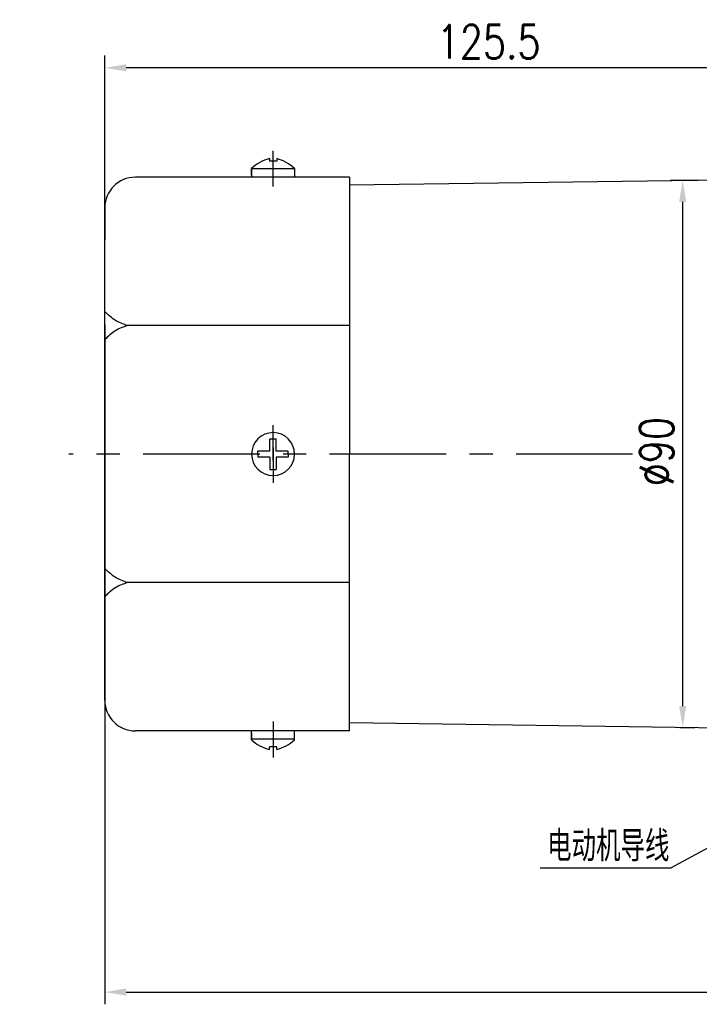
# Model space of a CAD drawing. Header units: inches. Extents: x 837 to 6223, y -2862 to 3098.
# Tile 75 of 139: x 2514 to 2625, y 542 to 703. Entities that reach past the tile are written whole.
import ezdxf

# ---------------------------------------------------------------- set-up
doc = ezdxf.new("R2010")
doc.units = ezdxf.units.IN
doc.header["$LTSCALE"] = 10
doc.header["$MEASUREMENT"] = 0
doc.linetypes.add('CENTER', pattern=[10.16, 6.35, -1.27, 1.27, -1.27])
for name, color, linetype in [('1轮廓实线层', 7, 'Continuous'), ('3中心线层', 1, 'CENTER'), ('6文字层', 3, 'Continuous'), ('7标注层', 4, 'Continuous')]:
    doc.layers.add(name, color=color, linetype=linetype)
doc.styles.add('PC_TEXTSTYLE', font='isocp.shx', dxfattribs={"width": 0.8, "bigfont": 'HZFS.SHX'})
doc.styles.add('TH_GBDIM', font='romans.shx', dxfattribs={"width": 0.8, "bigfont": 'gbcbig.shx'})
doc.dimstyles.new('TH_GBDIM', dxfattribs={"dimtxt": 3.5, "dimasz": 2.5, "dimexe": 2, "dimexo": 0, "dimgap": 1, "dimtad": 1, "dimdec": 4, "dimdsep": 46, "dimtxsty": 'TH_GBDIM', "dimcen": 0.09, "dimclrd": 4, "dimclre": 4, "dimclrt": 3, "dimadec": 0, "dimazin": 0, "dimtfac": 1, "dimtdec": 4, "dimtmove": 0, "dimatfit": 3, "dimfxl": 1, "dimtzin": 0, "dimarcsym": 0})

# ---------------------------------------------------------------- blocks, each defined once
blk = doc.blocks.new('*D601')
at = {"layer": '7标注层', "color": 4, "lineweight": -2, "transparency": 16777216}
for p, q in [((2791.58, 655.22), (2791.58, 542.01)), ((2527.58, 653.05), (2527.58, 542.01)), ((2531.08, 544.01), (2788.08, 544.01))]:
    blk.add_line(p, q, dxfattribs=at)
at = {"layer": '7标注层', "color": 4, "transparency": 16777216}
for points in [[(2531.08, 544.6), (2531.08, 543.43), (2527.58, 544.01)], [(2788.08, 544.6), (2788.08, 543.43), (2791.58, 544.01)]]:
    blk.add_solid(points, dxfattribs=at)
at = {"layer": 'Defpoints', "color": 0, "transparency": 16777216}
for p in [(2791.58, 655.22), (2527.58, 653.05), (2791.58, 544.01)]:
    blk.add_point(p, dxfattribs=at)
at = {"layer": '7标注层', "color": 3, "transparency": 16777216, "insert": (2656.59, 548.26), "char_height": 5.5, "attachment_point": 5, "style": 'TH_GBDIM'}
blk.add_mtext('264', dxfattribs=at)
blk = doc.blocks.new('*D602')
at = {"layer": '7标注层', "color": 4, "lineweight": -2, "transparency": 16777216}
for p, q in [((2527.58, 631.94), (2527.58, 697.06)), ((2653.08, 594.94), (2653.08, 697.06)), ((2649.58, 695.06), (2531.08, 695.06))]:
    blk.add_line(p, q, dxfattribs=at)
at = {"layer": '7标注层', "color": 4, "transparency": 16777216}
for points in [[(2531.08, 695.65), (2531.08, 694.48), (2527.58, 695.06)], [(2649.58, 695.65), (2649.58, 694.48), (2653.08, 695.06)]]:
    blk.add_solid(points, dxfattribs=at)
at = {"layer": 'Defpoints', "color": 0, "transparency": 16777216}
for p in [(2527.58, 695.06), (2527.58, 631.94), (2653.08, 594.94)]:
    blk.add_point(p, dxfattribs=at)
at = {"layer": '7标注层', "color": 3, "transparency": 16777216, "insert": (2590.33, 699.31), "char_height": 5.5, "attachment_point": 5, "style": 'TH_GBDIM'}
blk.add_mtext('125.5', dxfattribs=at)
blk = doc.blocks.new('*D603')
at = {"layer": '7标注层', "color": 4, "lineweight": -2, "transparency": 16777216}
for p, q in [((2624.58, 676.65), (2620.05, 676.65)), ((2622.05, 590.76), (2622.05, 673.15)), ((2621.58, 587.26), (2624.05, 587.26))]:
    blk.add_line(p, q, dxfattribs=at)
at = {"layer": '7标注层', "color": 4, "transparency": 16777216}
for points in [[(2621.47, 673.15), (2622.63, 673.15), (2622.05, 676.65)], [(2621.47, 590.76), (2622.63, 590.76), (2622.05, 587.26)]]:
    blk.add_solid(points, dxfattribs=at)
at = {"layer": 'Defpoints', "color": 0, "transparency": 16777216}
for p in [(2622.05, 676.65), (2624.58, 676.65), (2621.58, 587.26)]:
    blk.add_point(p, dxfattribs=at)
at = {"layer": '7标注层', "color": 3, "transparency": 16777216, "insert": (2617.8, 632.34), "char_height": 5.5, "attachment_point": 5, "rotation": 90, "style": 'TH_GBDIM'}
blk.add_mtext('%%C90', dxfattribs=at)

msp = doc.modelspace()

# ---------------------------------------------------------------- linework, layer by layer
for p, q in [((2554.48128, 680.21414), (2554.48128, 679.78594)), ((2555.68128, 679.78594), (2554.48128, 679.78594)), ((2555.68128, 680.21414), (2555.68128, 679.78594)), ((2551.58128, 677.4887), (2551.58128, 678.62129)), ((2551.58128, 678.62129), (2551.58128, 677.18594)), ((2558.58128, 678.52689), (2551.58128, 678.52689)), ((2558.58128, 678.62129), (2558.58128, 677.18594)), ((2645.08128, 676.93594), (2567.58128, 675.8685)), ((2645.08128, 586.93594), (2567.58128, 588.00339)), ((2551.58128, 585.2506), (2551.58128, 586.68594)), ((2551.58128, 586.38319), (2551.58128, 585.2506)), ((2558.58128, 585.2506), (2558.58128, 586.68594)), ((2558.58128, 585.345), (2551.58128, 585.345)), ((2555.68128, 584.08594), (2554.48128, 584.08594)), ((2554.48128, 583.65775), (2554.48128, 584.08594)), ((2555.68128, 583.65775), (2555.68128, 584.08594))]:
    msp.add_line(p, q)
at = {"color": 4}
msp.add_line((2620.04361, 564.27005), (2598.75909, 564.27005), dxfattribs=at)
for centre, start, end in [((2556.04117, 673.9378), 103.957243, 133.5991462), ((2554.12139, 673.9378), 46.4008538, 76.042757), ((2556.04117, 589.93409), 226.4008538, 256.042757), ((2554.12139, 589.93409), 283.957243, 313.5991462)]:
    msp.add_arc(centre, 6.46728, start, end)
at = {"layer": '1轮廓实线层'}
for p, q in [((2557.06834, 677.18594), (2532.58128, 677.18594)), ((2567.58128, 677.18594), (2557.06834, 677.18594)), ((2567.58128, 677.18594), (2567.58128, 675.98594)), ((2567.58128, 675.98594), (2567.58128, 652.93684)), ((2527.58128, 672.18594), (2527.58128, 666.93104)), ((2527.58128, 596.94085), (2527.58128, 666.93104)), ((2567.58128, 652.93684), (2531.30507, 652.93684)), ((2567.58128, 652.93684), (2567.58128, 631.93594)), ((2554.58128, 632.43594), (2554.58128, 634.43594)), ((2554.58128, 634.43594), (2555.58128, 634.43594)), ((2555.58128, 632.43594), (2555.58128, 634.43594)), ((2554.58128, 632.43594), (2552.58128, 632.43594)), ((2552.58128, 631.93594), (2552.58128, 632.43594)), ((2557.58128, 632.43594), (2555.58128, 632.43594)), ((2557.58128, 631.93594), (2557.58128, 632.43594)), ((2552.58128, 631.93594), (2552.58128, 631.43594)), ((2554.58128, 631.43594), (2552.58128, 631.43594)), ((2554.58128, 631.43594), (2554.58128, 629.43594)), ((2557.58128, 631.43594), (2555.58128, 631.43594)), ((2555.58128, 631.43594), (2555.58128, 629.43594)), ((2557.58128, 631.93594), (2557.58128, 631.43594)), ((2567.58128, 610.93505), (2567.58128, 631.93594)), ((2554.58128, 629.43594), (2555.58128, 629.43594)), ((2567.58128, 610.93505), (2531.30507, 610.93505)), ((2567.58128, 587.88594), (2567.58128, 610.93505)), ((2527.58128, 591.68594), (2527.58128, 596.94085)), ((2567.58128, 586.68594), (2567.58128, 587.88594)), ((2557.06834, 586.68594), (2532.58128, 586.68594)), ((2567.58128, 586.68594), (2557.06834, 586.68594))]:
    msp.add_line(p, q, dxfattribs=at)
for centre, radius, start, end in [((2532.58128, 672.18594), 5, 90, 180), ((2555.08128, 631.93594), 3.5, 0, 180), ((2555.08128, 631.93594), 3.5, 180, 0), ((2532.58128, 591.68594), 5, 180, 270)]:
    msp.add_arc(centre, radius, start, end, dxfattribs=at)
for points in [[(2531.30507, 652.93684), (2529.27273, 653.80468), (2527.58128, 655.2225)], [(2531.30507, 652.93684), (2529.27273, 652.06899), (2527.58128, 650.65118)], [(2531.30507, 610.93505), (2529.27273, 611.8029), (2527.58128, 613.22071)], [(2531.30507, 610.93505), (2529.27273, 610.0672), (2527.58128, 608.64939)]]:
    msp.add_spline(points, degree=3, dxfattribs=at)
at = {"layer": '3中心线层'}
for p, q in [((2555.08128, 675.6604), (2555.08128, 681.51676)), ((2555.08128, 630.88305), (2555.08128, 636.66425)), ((2555.08128, 632.98884), (2555.08128, 627.20764)), ((2555.08128, 588.21149), (2555.08128, 582.35513))]:
    msp.add_line(p, q, dxfattribs=at)
at = {"layer": '3中心线层', "ltscale": 0.3}
msp.add_line((2613.86274, 631.93594), (2521.67693, 631.93594), dxfattribs=at)
at = {"layer": '7标注层'}
msp.add_lwpolyline([(2634.97561, 572.31622), (2620.04361, 564.27005)], dxfattribs=at)

# ---------------------------------------------------------------- texts
at = {"layer": '6文字层', "insert": (2358.86637, 591.72314), "char_height": 8.100556, "width": 140.9134884, "attachment_point": 1, "style": 'PC_TEXTSTYLE'}
msp.add_mtext('{\\C3;输出转矩N.m(允许最大输出扭矩20N.m)}', dxfattribs=at)
at = {"layer": '6文字层', "color": 7, "insert": (2619.8845, 570.36019), "char_height": 5, "width": 23.2813602, "attachment_point": 3, "style": 'PC_TEXTSTYLE'}
msp.add_mtext('{\\C3;电动机导线}', dxfattribs=at)

# ---------------------------------------------------------------- dimensions: what is measured, and where the dimension line sits
at = {"layer": '7标注层'}
dim = msp.add_linear_dim(base=(2527.58128, 695.06457), p1=(2653.08128, 594.93594), p2=(2527.58128, 631.93594), angle=180, dimstyle='TH_GBDIM', override={"dimtxt": 5.5, "dimasz": 3.5, "dimgap": 1.5, "dimtad": 1, "dimjust": 0, "dimdec": 1, "dimlfac": 1, "dimse1": 0, "dimse2": 0, "dimsd1": 0, "dimsd2": 0, "dimadec": 1}, dxfattribs=at)
dim.commit()
dim.dimension.update_dxf_attribs({"geometry": '*D602', "text_midpoint": (2590.33128, 695.06457), "dimtype": 160})
dim = msp.add_linear_dim(base=(2622.04877, 676.65361), p1=(2621.57935, 587.25965), p2=(2624.58278, 676.65361), angle=90, text='%%C90', dimstyle='TH_GBDIM', override={"dimtxt": 5.5, "dimasz": 3.5, "dimgap": 1.5, "dimdec": 1, "dimadec": 1}, dxfattribs=at)
dim.commit()
dim.dimension.update_dxf_attribs({"geometry": '*D603', "text_midpoint": (2622.04877, 632.33765), "dimtype": 160})
dim = msp.add_linear_dim(base=(2791.58128, 544.01203), p1=(2527.58128, 653.053), p2=(2791.58128, 655.2225), dimstyle='TH_GBDIM', override={"dimtxt": 5.5, "dimasz": 3.5, "dimgap": 1.5, "dimtad": 1, "dimjust": 0, "dimdec": 1, "dimlfac": 1, "dimse1": 0, "dimse2": 0, "dimsd1": 0, "dimsd2": 0, "dimadec": 1}, dxfattribs=at)
dim.commit()
dim.dimension.update_dxf_attribs({"geometry": '*D601', "text_midpoint": (2656.58804, 544.01203), "dimtype": 160})

doc.saveas('drawing.dxf')
